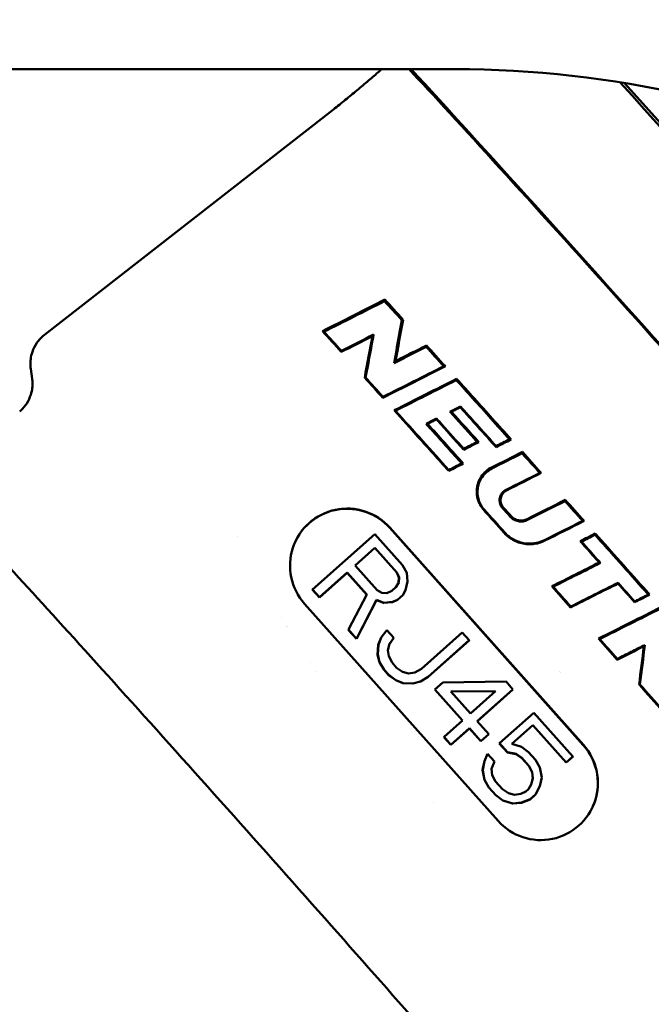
# Model space of a CAD drawing. Header units: millimetres. Extents: x 0 to 4878, y -120 to 1682.
# Tile 14 of 256: x 470 to 482, y 574 to 593. Entities that reach past the tile are written whole.
import ezdxf

# ---------------------------------------------------------------- set-up
doc = ezdxf.new("R2010")
doc.units = ezdxf.units.MM
doc.header["$LTSCALE"] = 2
doc.layers.add('Bemaßung (ISO)', color=7, linetype='Continuous', lineweight=25)
doc.layers.add('Sichtbar (ISO)', color=7, linetype='Continuous', lineweight=50)
doc.styles.add('Notiztext (DIN)', font='isocpeur.ttf')
doc.dimstyles.new('Standard (DIN)', dxfattribs={"dimscale": 2, "dimtxt": 3.5, "dimasz": 2.5, "dimexe": 2, "dimexo": 0.5, "dimgap": 0.5, "dimtad": 1, "dimrnd": 1e-08, "dimtxsty": 'Notiztext (DIN)', "dimcen": 0.09, "dimdle": 10, "dimclrd": 256, "dimclre": 256, "dimclrt": 256, "dimadec": 0, "dimazin": 0, "dimtfac": 1, "dimtmove": 0, "dimatfit": 3, "dimfxl": 1, "dimtolj": 1, "dimtzin": 0, "dimlwd": -1, "dimlwe": -1, "dimarcsym": 0})

# ---------------------------------------------------------------- blocks, each defined once
blk = doc.blocks.new('*D22')
at = {"layer": 'Bemaßung (ISO)', "transparency": 16777216}
for p, q in [((748.258, 659.821), (213.478, 659.821)), ((217.478, 654.821), (217.478, 540.286)), ((619.593, 535.286), (213.478, 535.286))]:
    blk.add_line(p, q, dxfattribs=at)
for points in [[(216.645, 654.821), (218.311, 654.821), (217.478, 659.821)], [(216.645, 540.286), (218.311, 540.286), (217.478, 535.286)]]:
    blk.add_solid(points, dxfattribs=at)
at = {"layer": 'Defpoints', "color": 0, "transparency": 16777216}
for p in [(749.258, 659.821), (217.478, 535.286), (620.593, 535.286)]:
    blk.add_point(p, dxfattribs=at)
at = {"layer": 'Bemaßung (ISO)', "transparency": 16777216, "insert": (208.078, 585.109), "char_height": 7, "attachment_point": 1, "rotation": 90, "style": 'Notiztext (DIN)'}
blk.add_mtext('\\A1;124,53', dxfattribs=at)
blk = doc.blocks.new('*D23')
at = {"layer": 'Bemaßung (ISO)', "transparency": 16777216}
for p, q in [((748.258, 659.821), (241.478, 659.821)), ((245.478, 654.821), (245.478, 592.42)), ((281.576, 587.42), (241.478, 587.42))]:
    blk.add_line(p, q, dxfattribs=at)
for points in [[(244.645, 654.821), (246.311, 654.821), (245.478, 659.821)], [(244.645, 592.42), (246.311, 592.42), (245.478, 587.42)]]:
    blk.add_solid(points, dxfattribs=at)
at = {"layer": 'Defpoints', "color": 0, "transparency": 16777216}
for p in [(749.258, 659.821), (245.478, 587.42), (282.576, 587.42)]:
    blk.add_point(p, dxfattribs=at)
at = {"layer": 'Bemaßung (ISO)', "transparency": 16777216, "insert": (236.078, 615.376), "char_height": 7, "attachment_point": 1, "rotation": 90, "style": 'Notiztext (DIN)'}
blk.add_mtext('\\A1;72,4', dxfattribs=at)
blk = doc.blocks.new('*D34')
at = {"layer": 'Bemaßung (ISO)', "transparency": 16777216}
for p, q in [((748.258, 659.821), (227.478, 659.821)), ((231.478, 577.62), (231.478, 654.821)), ((289.058, 572.62), (227.478, 572.62))]:
    blk.add_line(p, q, dxfattribs=at)
for points in [[(230.645, 654.821), (232.311, 654.821), (231.478, 659.821)], [(230.645, 577.62), (232.311, 577.62), (231.478, 572.62)]]:
    blk.add_solid(points, dxfattribs=at)
at = {"layer": 'Defpoints', "color": 0, "transparency": 16777216}
for p in [(231.478, 659.821), (749.258, 659.821), (290.058, 572.62)]:
    blk.add_point(p, dxfattribs=at)
at = {"layer": 'Bemaßung (ISO)', "transparency": 16777216, "insert": (222.078, 608.326), "char_height": 7, "attachment_point": 1, "rotation": 90, "style": 'Notiztext (DIN)'}
blk.add_mtext('\\A1;87,2', dxfattribs=at)

msp = doc.modelspace()

# ---------------------------------------------------------------- linework, layer by layer
at = {"layer": 'Sichtbar (ISO)'}
for p, q in [((478.2532, 591.9205), (432.9506, 591.9205)), ((481.5167, 591.6524), (488.1801, 584.2439)), ((475.7457, 591.0113), (470.3527, 586.8077)), ((476.8993, 587.4565), (476.9068, 587.486)), ((477.2342, 587.0899), (477.2577, 587.0999)), ((476.6648, 586.7809), (476.689, 586.8123)), ((476.0691, 586.5), (476.0671, 586.4794)), ((477.1098, 586.3024), (477.0823, 586.2649)), ((470.1161, 585.9623), (470.0891, 586.1561)), ((478.2811, 585.9365), (478.2873, 585.9618)), ((475.5154, 581.9072), (476.7097, 582.9718)), ((476.7097, 582.9718), (477.2421, 582.3747)), ((476.9991, 583.0943), (480.7256, 578.9143)), ((477.0008, 583.098), (480.7272, 578.918)), ((480.9515, 582.961), (480.9569, 582.9842)), ((474.0778, 582.9205), (474.0778, 582.9205)), ((480.6902, 582.83), (480.6665, 582.8386)), ((476.7158, 582.7093), (476.3346, 582.3695)), ((476.7147, 582.7068), (476.3354, 582.3687)), ((476.7158, 582.7093), (476.7147, 582.7068)), ((477.1361, 582.234), (476.7147, 582.7068)), ((477.1372, 582.2365), (476.7158, 582.7093)), ((481.0562, 582.4193), (481.0324, 582.4279)), ((476.181, 582.2311), (475.6474, 581.7554)), ((476.1821, 582.2336), (475.6485, 581.758)), ((476.1821, 582.2336), (476.181, 582.2311)), ((476.558, 581.8083), (476.181, 582.2311)), ((476.5592, 581.8106), (476.1821, 582.2336)), ((476.3346, 582.3695), (476.7561, 581.8968)), ((477.1372, 582.2365), (477.1361, 582.234)), ((477.1361, 582.234), (477.1772, 582.1367)), ((477.1783, 582.1392), (477.1372, 582.2365)), ((477.2421, 582.3747), (477.3276, 582.2276)), ((477.3276, 582.2276), (477.3401, 582.0601)), ((477.1178, 581.9513), (477.1719, 582.0442)), ((477.1772, 582.1367), (477.1708, 582.0423)), ((477.1719, 582.0442), (477.1783, 582.1392)), ((477.1783, 582.1392), (477.1772, 582.1367)), ((477.3401, 582.0601), (477.305, 581.8949)), ((475.5154, 581.9072), (475.5143, 581.9047)), ((475.6474, 581.7554), (475.5143, 581.9047)), ((475.6485, 581.758), (475.5154, 581.9072)), ((476.7561, 581.8968), (476.848, 581.8448)), ((476.848, 581.8448), (476.9432, 581.8403)), ((476.9432, 581.8403), (477.0416, 581.8834)), ((477.0416, 581.8834), (477.1178, 581.9513)), ((477.2498, 581.7995), (477.3039, 581.8924)), ((477.305, 581.8949), (477.2509, 581.8021)), ((477.305, 581.8949), (477.3039, 581.8924)), ((480.1448, 581.9614), (480.121, 581.97)), ((479.0851, 577.4543), (475.3586, 581.6342)), ((475.6485, 581.758), (475.6474, 581.7554)), ((476.2031, 581.1359), (476.5592, 581.8106)), ((476.3572, 580.9593), (476.742, 581.7041)), ((476.7431, 581.7066), (476.3583, 580.9618)), ((476.7431, 581.7066), (476.742, 581.7041)), ((476.742, 581.7041), (476.8816, 581.6499)), ((476.8827, 581.6524), (476.7431, 581.7066)), ((476.8816, 581.6499), (477.0498, 581.6659)), ((476.8827, 581.6524), (476.8816, 581.6499)), ((477.0509, 581.6684), (476.8827, 581.6524)), ((477.0498, 581.6659), (477.1482, 581.7089)), ((477.0509, 581.6684), (477.0498, 581.6659)), ((477.1493, 581.7115), (477.0509, 581.6684)), ((477.2498, 581.7995), (477.1482, 581.7089)), ((477.1493, 581.7115), (477.1482, 581.7089)), ((477.2509, 581.8021), (477.1493, 581.7115)), ((477.2509, 581.8021), (477.2498, 581.7995)), ((481.7143, 581.6796), (481.7121, 581.6637)), ((474.9156, 581.3725), (474.9156, 581.3725)), ((475.0216, 581.1991), (475.0215, 581.1991)), ((475.0222, 581.1981), (475.0221, 581.1981)), ((476.2031, 581.1359), (476.202, 581.1334)), ((476.3572, 580.9593), (476.202, 581.1334)), ((476.3583, 580.9618), (476.2031, 581.1359)), ((476.8375, 580.987), (476.9424, 581.1251)), ((476.9424, 581.1251), (477.0754, 580.9758)), ((477.6078, 580.3787), (478.3955, 581.0809)), ((478.3955, 581.0809), (478.5286, 580.9316)), ((476.3583, 580.9618), (476.3572, 580.9593)), ((476.8364, 580.9845), (476.7791, 580.8441)), ((476.7802, 580.8466), (476.8375, 580.987)), ((476.8375, 580.987), (476.8364, 580.9845)), ((476.9956, 580.8589), (477.0743, 580.9733)), ((477.0754, 580.9758), (476.996, 580.8604)), ((477.0754, 580.9758), (477.0743, 580.9733)), ((478.5275, 580.9291), (477.7398, 580.2269)), ((478.5286, 580.9316), (477.7409, 580.2294)), ((478.5286, 580.9316), (478.5275, 580.9291)), ((476.7791, 580.8441), (476.7662, 580.654)), ((476.7673, 580.6565), (476.7802, 580.8466)), ((476.7802, 580.8466), (476.7791, 580.8441)), ((476.996, 580.8604), (476.9641, 580.7426)), ((476.9641, 580.7426), (476.9798, 580.6227)), ((481.9107, 580.8394), (481.8924, 580.8153)), ((475.4829, 580.494), (475.4829, 580.494)), ((476.7673, 580.6565), (476.7662, 580.654)), ((476.7662, 580.654), (476.8041, 580.5092)), ((476.8052, 580.5117), (476.7673, 580.6565)), ((476.8052, 580.5117), (476.8041, 580.5092)), ((476.8041, 580.5092), (476.8896, 580.3621)), ((476.8907, 580.3646), (476.8052, 580.5117)), ((476.9798, 580.6227), (477.0432, 580.5005)), ((477.0432, 580.5005), (477.1319, 580.401)), ((475.5985, 580.3291), (475.5985, 580.3291)), ((475.5992, 580.3282), (475.5992, 580.3282)), ((476.8907, 580.3646), (476.8896, 580.3621)), ((476.9783, 580.2626), (476.8896, 580.3621)), ((476.9794, 580.2651), (476.8907, 580.3646)), ((477.1319, 580.401), (477.246, 580.3241)), ((477.246, 580.3241), (477.3634, 580.2948)), ((477.3634, 580.2948), (477.484, 580.313)), ((477.484, 580.313), (477.6078, 580.3787)), ((480.2741, 580.3273), (480.2741, 580.3273)), ((480.2844, 580.3155), (480.2844, 580.3155)), ((476.9794, 580.2651), (476.9783, 580.2626)), ((476.9783, 580.2626), (477.1146, 580.1608)), ((477.1157, 580.1633), (476.9794, 580.2651)), ((477.1157, 580.1633), (477.1146, 580.1608)), ((477.1146, 580.1608), (477.2542, 580.1066)), ((477.2553, 580.1091), (477.1157, 580.1633)), ((477.2553, 580.1091), (477.2542, 580.1066)), ((477.4457, 580.1002), (477.2553, 580.1091)), ((477.4445, 580.0977), (477.5905, 580.1385)), ((477.5917, 580.141), (477.4457, 580.1002)), ((477.5905, 580.1385), (477.7398, 580.2269)), ((477.5917, 580.141), (477.5905, 580.1385)), ((477.7409, 580.2294), (477.5917, 580.141)), ((477.7409, 580.2294), (477.7398, 580.2269)), ((477.8675, 579.9851), (478.02, 580.121)), ((478.02, 580.121), (479.2384, 580.1354)), ((479.2384, 580.1354), (479.3715, 579.9861)), ((477.2542, 580.1066), (477.4445, 580.0977)), ((477.4457, 580.1002), (477.4445, 580.0977)), ((477.8675, 579.9851), (477.8664, 579.9826)), ((478.398, 579.3863), (477.8664, 579.9826)), ((478.3999, 579.3879), (477.8675, 579.9851)), ((479.0351, 579.9542), (478.1753, 579.9468)), ((478.1753, 579.9468), (478.5523, 579.5238)), ((478.1775, 579.9443), (479.0323, 579.9517)), ((478.5523, 579.5238), (479.0351, 579.9542)), ((479.3715, 579.9861), (478.6854, 579.3745)), ((479.3704, 579.9836), (478.6862, 579.3737)), ((479.3715, 579.9861), (479.3704, 579.9836)), ((478.0441, 579.0708), (478.3999, 579.3879)), ((478.6854, 579.3745), (478.9072, 579.1257)), ((479.1101, 578.9493), (479.7708, 579.5382)), ((479.7708, 579.5382), (480.5249, 578.6923)), ((478.5318, 579.2361), (478.1761, 578.919)), ((478.533, 579.2386), (478.1772, 578.9215)), ((478.533, 579.2386), (478.5318, 579.2361)), ((478.7537, 578.9873), (478.5318, 579.2361)), ((478.7548, 578.9898), (478.533, 579.2386)), ((479.7546, 579.3006), (479.3481, 578.9382)), ((479.7535, 579.2981), (479.3493, 578.9378)), ((479.7546, 579.3006), (479.7535, 579.2981)), ((480.3968, 578.5765), (479.7535, 579.2981)), ((480.3979, 578.579), (479.7546, 579.3006)), ((478.0441, 579.0708), (478.043, 579.0683)), ((478.1761, 578.919), (478.043, 579.0683)), ((478.1772, 578.9215), (478.0441, 579.0708)), ((478.9061, 579.1232), (478.7537, 578.9873)), ((478.7548, 578.9898), (478.7537, 578.9873)), ((478.9072, 579.1257), (478.7548, 578.9898)), ((478.9072, 579.1257), (478.9061, 579.1232)), ((478.1772, 578.9215), (478.1761, 578.919)), ((479.1101, 578.9493), (479.109, 578.9468)), ((479.2643, 578.7727), (479.109, 578.9468)), ((479.2654, 578.7752), (479.1101, 578.9493)), ((479.3481, 578.9382), (479.5352, 578.8817)), ((479.5352, 578.8817), (479.6715, 578.78)), ((478.823, 578.6026), (478.7879, 578.4374)), ((478.789, 578.4399), (478.8241, 578.6051)), ((478.8803, 578.743), (478.823, 578.6026)), ((478.8241, 578.6051), (478.823, 578.6026)), ((478.8241, 578.6051), (478.8814, 578.7455)), ((478.8814, 578.7455), (478.8803, 578.743)), ((478.8814, 578.7455), (479.0145, 578.5962)), ((479.0145, 578.5962), (478.9572, 578.4558)), ((479.2654, 578.7752), (479.2643, 578.7727)), ((479.2643, 578.7727), (479.4292, 578.7411)), ((479.4303, 578.7436), (479.2654, 578.7752)), ((479.4303, 578.7436), (479.4292, 578.7411)), ((479.4292, 578.7411), (479.5433, 578.6642)), ((479.5445, 578.6667), (479.4303, 578.7436)), ((479.5445, 578.6667), (479.5433, 578.6642)), ((479.6764, 578.5149), (479.5433, 578.6642)), ((479.6776, 578.5174), (479.5445, 578.6667)), ((479.6715, 578.78), (479.8046, 578.6307)), ((479.8046, 578.6307), (479.8901, 578.4836)), ((480.5238, 578.6898), (480.3968, 578.5765)), ((480.5249, 578.6923), (480.3979, 578.579)), ((480.5249, 578.6923), (480.5238, 578.6898)), ((478.789, 578.4399), (478.7879, 578.4374)), ((478.7879, 578.4374), (478.8226, 578.245)), ((478.8237, 578.2475), (478.789, 578.4399)), ((478.9572, 578.4558), (478.9729, 578.3359)), ((479.6776, 578.5174), (479.6764, 578.5149)), ((479.6764, 578.5149), (479.7398, 578.3928)), ((479.7409, 578.3953), (479.6776, 578.5174)), ((479.8901, 578.4836), (479.9248, 578.2913)), ((480.3979, 578.579), (480.3968, 578.5765)), ((478.8237, 578.2475), (478.8226, 578.245)), ((478.8226, 578.245), (478.9081, 578.098)), ((478.9092, 578.1005), (478.8237, 578.2475)), ((478.9729, 578.3359), (479.0363, 578.2137)), ((479.7555, 578.2728), (479.7239, 578.1562)), ((479.7247, 578.1576), (479.7566, 578.2753)), ((479.7409, 578.3953), (479.7398, 578.3928)), ((479.7398, 578.3928), (479.7555, 578.2728)), ((479.7566, 578.2753), (479.7409, 578.3953)), ((479.7566, 578.2753), (479.7555, 578.2728)), ((479.9248, 578.2913), (479.8897, 578.126)), ((478.9092, 578.1005), (478.9081, 578.098)), ((479.0412, 577.9487), (478.9081, 578.098)), ((479.0423, 577.9512), (478.9092, 578.1005)), ((479.0363, 578.2137), (479.1693, 578.0644)), ((479.1693, 578.0644), (479.2835, 577.9876)), ((479.6199, 578.0195), (479.6707, 578.0648)), ((479.6707, 578.0648), (479.7247, 578.1576)), ((479.8059, 577.9605), (479.8886, 578.1235)), ((479.8897, 578.126), (479.807, 577.963)), ((479.8897, 578.126), (479.8886, 578.1235)), ((479.0423, 577.9512), (479.0412, 577.9487)), ((479.0412, 577.9487), (479.1775, 577.8469)), ((479.1786, 577.8494), (479.0423, 577.9512)), ((479.1786, 577.8494), (479.1775, 577.8469)), ((479.1775, 577.8469), (479.3646, 577.7905)), ((479.3658, 577.793), (479.1786, 577.8494)), ((479.2835, 577.9876), (479.4008, 577.9582)), ((479.4008, 577.9582), (479.5214, 577.9764)), ((479.5214, 577.9764), (479.6199, 578.0195)), ((479.5328, 577.8064), (479.7042, 577.8699)), ((479.7054, 577.8724), (479.5339, 577.8089)), ((479.8059, 577.9605), (479.7042, 577.8699)), ((479.7054, 577.8724), (479.7042, 577.8699)), ((479.807, 577.963), (479.7054, 577.8724)), ((479.807, 577.963), (479.8059, 577.9605)), ((477.8416, 577.8186), (477.8416, 577.8186)), ((479.3646, 577.7905), (479.5328, 577.8064)), ((479.3658, 577.793), (479.3646, 577.7905)), ((479.5339, 577.8089), (479.3658, 577.793)), ((479.5339, 577.8089), (479.5328, 577.8064))]:
    msp.add_line(p, q, dxfattribs=at)
msp.add_arc((478.2532, 571.9205), 20, 64.15806, 90, dxfattribs=at)
for centre, major_axis, ratio, start_param, end_param in [((483.4438, 585.0155), (6.9534, -7.8008), 0.0124969, 5.8633682, 8.929562), ((483.4438, 585.0155), (7.8517, -8.8085), 0.0124969, 5.6543499, 8.7436731), ((485.5338, 586.8785), (7.8517, -8.8085), 0.0124969, 0, 2.1342276), ((489.3549, 593.1188), (29.8297, 14.7755), 0.0157353, 1.9934688, 2.0383285), ((489.6133, 593.2468), (28.7525, 14.242), 0.0157353, 2.0210245, 2.0666924), ((427.6874, 535.7054), (112.0005, -12.2985), 0.5369477, 1.187131, 1.1874429), ((486.5253, 590.563), (93.5102, 47.0493), 0.0101142, 1.6713509, 1.6777808), ((486.1635, 591.3191), (85.6962, 43.1548), 0.0024761, 1.6803351, 1.6876161), ((480.9581, 582.7999), (6.4555, -7.2425), 0.0125458, 2.0486553, 2.1125267), ((486.8365, 591.0698), (-31.6086, -16.0644), 0.0108002, 1.244444, 1.2842846), ((487.1168, 591.2124), (-30.4882, -15.495), 0.0108002, 1.222527, 1.2629817), ((553.8961, 646.051), (179.4125, 20.2242), 0.3169761, 4.2404295, 4.2406196), ((479.9881, 581.9352), (-6.5127, 7.3064), 0.0125063, 5.2260652, 5.2884646), ((483.0662, 587.7398), (32.1086, 16.0762), 0.015462, 1.712443, 1.7504345), ((483.3332, 587.8735), (31.0144, 15.5283), 0.015462, 1.7266748, 1.7650365), ((361.8924, 485.0022), (93.0937, 177.7204), 0.3905426, 5.5019891, 5.5021114), ((390.1003, 497.6597), (-194.6101, 20.873), 0.536299, 4.3071468, 4.3072988), ((481.9559, 586.8285), (-32.8133, -16.5668), 0.0109101, 1.457418, 1.4663153), ((482.2305, 586.9671), (-31.7042, -16.0068), 0.0109101, 1.4449721, 1.4532221), ((569.2325, 657.8797), (219.3095, 24.3331), 0.3172095, 4.2518793, 4.2520225), ((481.2142, 586.1864), (-32.712, -16.493), 0.0108475, 1.4990029, 1.5078965), ((328.5784, 455.7441), (122.445, 232.6243), 0.3896955, 5.4885111, 5.488594), ((481.5196, 586.3475), (-31.8641, -16.0659), 0.0109323, 1.4876432, 1.4958293), ((570.0931, 658.507), (221.0474, 24.4467), 0.3172564, 4.2543682, 4.2545083), ((331.0879, 457.9578), (119.7958, 227.7766), 0.3898384, 5.4905954, 5.4906813), ((481.5434, 575.1753), (-135.6977, -68.4256), 0.0610073, 4.6962947, 4.7006571), ((477.4654, 582.8477), (33.0831, 16.6902), 0.0152679, 1.5001117, 1.5177009), ((661.1182, 751.9568), (-167.1639, -374.2469), 0.2856469, 5.2990255, 5.2990955), ((480.9338, 582.7784), (-6.2561, 7.0191), 0.0143319, 4.896506, 4.9518472), ((480.9584, 582.8001), (6.4556, -7.2424), 0.0125143, 1.7471689, 1.8042207), ((481.2371, 586.2063), (-33.0116, -16.6595), 0.0109175, 1.4711574, 1.4797082), ((481.5113, 586.3447), (-31.9032, -16.1001), 0.0109175, 1.4592997, 1.4671978), ((568.542, 657.2807), (218.753, 24.2454), 0.317225, 4.2527307, 4.2528736), ((333.1541, 459.7246), (117.9149, 224.14), 0.3897912, 5.489824, 5.4899109), ((478.9796, 584.1423), (-32.5099, -16.3443), 0.01098, 1.5732448, 1.5932016), ((478.7086, 584.006), (-33.6119, -16.8983), 0.01098, 1.5813149, 1.6011734), ((581.7473, 667.7917), (250.8507, 27.5496), 0.3173568, 4.2596824, 4.2598027), ((476.1797, 582.3661), (-1.0049, 0.4474), 0.999906, 4.2885193, 7.430112), ((477.9119, 572.0819), (134.6072, 68.0414), 0.0610336, 1.5216327, 1.5270735), ((478.0398, 572.4462), (130.5192, 65.9746), 0.060988, 1.5221036, 1.5276317), ((672.0305, 762.2374), (-175.784, -394.0714), 0.2858219, 5.3055117, 5.3055773), ((480.9352, 582.7795), (-6.2567, 7.0193), 0.014143, 4.7637183, 4.8180995), ((480.9585, 582.8002), (6.4557, -7.2423), 0.0125044, 1.6185928, 1.6746645), ((476.178, 582.3624), (-1.0049, 0.4474), 0.999906, 4.2885193, 6.2813156), ((479.9881, 581.9357), (-6.5113, 7.3047), 0.012481, 4.8471617, 4.9088463), ((480.0125, 581.9566), (6.3128, -7.0818), 0.0107536, 1.7097225, 1.773405), ((479.8357, 581.7994), (-6.2473, 7.1312), 0.0647618, 4.8686452, 4.8923434), ((479.8359, 581.799), (6.4466, -7.3586), 0.0647618, 1.7224068, 1.7453562), ((469.9299, 584.8099), (127.9824, 63.7939), 0.0436262, 4.7692192, 4.7749837), ((469.5001, 584.7951), (132.002, 65.7977), 0.0436022, 4.7701655, 4.7758943), ((586.173, 671.1939), (263.9882, 28.5686), 0.3175648, 4.2673365, 4.2674485), ((480.8197, 582.8938), (-1.3519, -0.6782), 0.0006546, 4.6143829, 4.8079472), ((470.6845, 575.8263), (129.2729, 65.0672), 0.0086296, 1.4863207, 1.4933915), ((471.0439, 575.7581), (125.0539, 62.9608), 0.0103746, 1.4854239, 1.4927334), ((469.5455, 574.7154), (125.1273, 62.9801), 0.0086115, 1.4716353, 1.4789486), ((469.7688, 575.1243), (121.1875, 60.9763), 0.0070411, 1.4711674, 1.4787195), ((480.7248, 582.5919), (-6.4693, 7.2578), 0.0124055, 4.5731036, 4.6228115), ((480.7491, 582.6132), (6.2665, -7.0303), 0.0106551, 1.4281183, 1.4794478), ((479.9882, 581.9353), (-6.5128, 7.3064), 0.0124893, 4.650529, 4.7060049), ((480.0115, 581.9561), (6.3119, -7.0809), 0.010867, 1.5080621, 1.5618658), ((584.5856, 669.538), (263.2802, 28.1299), 0.3177399, 4.2783488, 4.2784612), ((464.5471, 571.8835), (38.683, 19.7838), 0.0149151, 1.0887648, 1.1233745), ((464.8326, 572.0295), (37.5527, 19.2057), 0.0149151, 1.0820026, 1.1168933), ((479.9882, 581.9353), (-6.5128, 7.3064), 0.0124875, 4.5114603, 4.5677867), ((369.2393, 478.1736), (-233.8468, 23.8903), 0.5349797, 4.2693118, 4.2694291), ((467.3893, 572.3094), (112.113, 56.4302), 0.00866, 1.4367131, 1.4413442), ((479.9062, 578.1861), (1.0049, -0.4474), 0.999906, 4.2885193, 7.430112), ((479.9045, 578.1824), (1.0049, -0.4474), 0.999906, 0.0018697, 1.1469267)]:
    msp.add_ellipse(centre, major_axis=major_axis, ratio=ratio, start_param=start_param, end_param=end_param, dxfattribs=at)
for points, knots in [([(475.7457, 591.0113), (475.8221, 591.0709), (475.8983, 591.1309), (476.05, 591.252), (476.1255, 591.3131), (476.276, 591.4361), (476.3509, 591.4981), (476.5, 591.6229), (476.5743, 591.6858), (476.7143, 591.8059), (476.7802, 591.863), (476.8459, 591.9205)], [6.27672062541, 6.27672062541, 6.27672062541, 6.27672062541, 6.27686664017, 6.27686664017, 6.27701265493, 6.27701265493, 6.27715866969, 6.27715866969, 6.27730468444, 6.27730468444, 6.27743551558, 6.27743551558, 6.27743551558, 6.27743551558]), ([(470.0891, 586.1561), (470.086, 586.1787), (470.0834, 586.2046), (470.0818, 586.2658), (470.0827, 586.3012), (470.0932, 586.3838), (470.1028, 586.4313), (470.1393, 586.5366), (470.1665, 586.5945), (470.2445, 586.7081), (470.2953, 586.763), (470.3527, 586.8077)], [6.270139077, 6.270139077, 6.270139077, 6.270139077, 6.274041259, 6.274041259, 6.277943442, 6.277943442, 6.281845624, 6.281845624, 6.285747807, 6.285747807, 6.289649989, 6.289649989, 6.289649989, 6.289649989]), ([(476.689, 586.8123), (476.6841, 586.7864), (476.6793, 586.7604), (476.6289, 586.4898), (476.5823, 586.2399), (476.5348, 585.9853)], [3.407850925, 3.407850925, 3.407850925, 3.407850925, 3.416878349, 3.416878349, 3.50213991, 3.50213991, 3.50213991, 3.50213991]), ([(477.0823, 586.2649), (477.1854, 586.3169), (477.2884, 586.369), (477.4946, 586.473), (477.5977, 586.525), (477.7008, 586.577)], [-0.069496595, -0.069496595, -0.069496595, -0.069496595, -0.034751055, -0.034751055, -0.000009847, -0.000009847, -0.000009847, -0.000009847]), ([(477.1098, 586.3024), (477.2094, 586.3526), (477.309, 586.4028), (477.5082, 586.5032), (477.6078, 586.5534), (477.7074, 586.6036)], [-0.067095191, -0.067095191, -0.067095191, -0.067095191, -0.03354831, -0.03354831, -0.000000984, -0.000000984, -0.000000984, -0.000000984]), ([(477.7074, 586.6036), (477.7063, 586.5992), (477.7052, 586.5948), (477.703, 586.5859), (477.7019, 586.5815), (477.7008, 586.577)], [0.000000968, 0.000000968, 0.000000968, 0.000000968, 0.017132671, 0.017132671, 0.034265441, 0.034265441, 0.034265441, 0.034265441]), ([(469.8764, 585.3347), (469.9303, 585.3804), (469.977, 585.435), (470.0478, 585.5454), (470.0723, 585.6009), (470.1049, 585.7011), (470.1134, 585.7461), (470.1226, 585.8245), (470.1233, 585.8581), (470.1216, 585.9162), (470.1191, 585.9408), (470.1161, 585.9623)], [6.277240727, 6.277240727, 6.277240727, 6.277240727, 6.281038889, 6.281038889, 6.284837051, 6.284837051, 6.288635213, 6.288635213, 6.292433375, 6.292433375, 6.296231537, 6.296231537, 6.296231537, 6.296231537]), ([(479.3083, 584.7968), (479.0669, 585.0654), (478.828, 585.3308), (478.4891, 585.7064), (478.3845, 585.8222), (478.2811, 585.9365)], [-4.01729269, -4.01729269, -4.01729269, -4.01729269, -3.91062767, -3.91062767, -3.86217828, -3.86217828, -3.86217828, -3.86217828]), ([(478.2873, 585.9618), (478.4002, 585.8367), (478.5143, 585.71), (478.6298, 585.5818), (478.7452, 585.4535), (478.862, 585.3237), (478.9799, 585.1926), (479.0977, 585.0615), (479.2165, 584.9292), (479.3365, 584.7956)], [0.00000062, 0.00000062, 0.00000062, 0.00000062, 0.33333333, 0.33333333, 0.33333333, 0.66666667, 0.66666667, 0.66666667, 1, 1, 1, 1]), ([(478.3611, 585.4308), (478.3275, 585.4139), (478.2939, 585.3969), (478.2266, 585.3631), (478.193, 585.3461), (478.1593, 585.3292)], [0.000000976, 0.000000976, 0.000000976, 0.000000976, 0.011296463, 0.011296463, 0.022602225, 0.022602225, 0.022602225, 0.022602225]), ([(478.3611, 585.4308), (478.3608, 585.4279), (478.3604, 585.425), (478.3598, 585.4193), (478.3595, 585.4164), (478.3591, 585.4135)], [0.000007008, 0.000007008, 0.000007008, 0.000007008, 0.016631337, 0.016631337, 0.033255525, 0.033255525, 0.033255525, 0.033255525]), ([(478.3611, 585.4308), (478.3708, 585.42), (478.3804, 585.4093), (478.6053, 585.1593), (478.8256, 584.914), (479.0481, 584.666)], [3.89432707, 3.89432707, 3.89432707, 3.89432707, 3.89876262, 3.89876262, 3.9973504, 3.9973504, 3.9973504, 3.9973504]), ([(478.1343, 584.1905), (477.9369, 584.4102), (477.7414, 584.6275), (477.392, 585.0153), (477.2369, 585.1873), (477.0847, 585.3559)], [1.7522888, 1.7522888, 1.7522888, 1.7522888, 1.83999615, 1.83999615, 1.91222398, 1.91222398, 1.91222398, 1.91222398]), ([(477.1112, 585.3467), (477.2828, 585.1564), (477.4585, 584.9612), (477.8015, 584.58), (477.9681, 584.3945), (478.1363, 584.2072)], [3.84389369, 3.84389369, 3.84389369, 3.84389369, 3.92603445, 3.92603445, 4.00101626, 4.00101626, 4.00101626, 4.00101626]), ([(478.1593, 585.3292), (478.1642, 585.329), (478.1692, 585.3287), (478.1791, 585.3283), (478.184, 585.328), (478.1889, 585.3278)], [-0.033521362, -0.033521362, -0.033521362, -0.033521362, -0.016760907, -0.016760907, -0.000001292, -0.000001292, -0.000001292, -0.000001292]), ([(478.6849, 584.746), (478.5264, 584.9221), (478.3694, 585.0963), (478.1964, 585.2881), (478.1778, 585.3087), (478.1593, 585.3292)], [-3.994984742, -3.994984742, -3.994984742, -3.994984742, -3.924297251, -3.924297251, -3.915785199, -3.915785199, -3.915785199, -3.915785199]), ([(478.1889, 585.3278), (478.2173, 585.3421), (478.2457, 585.3564), (478.3024, 585.385), (478.3308, 585.3992), (478.3591, 585.4135)], [-0.019063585, -0.019063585, -0.019063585, -0.019063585, -0.0095283, -0.0095283, -0.000002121, -0.000002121, -0.000002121, -0.000002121]), ([(477.9005, 585.1989), (477.8668, 585.182), (477.8332, 585.165), (477.7659, 585.1311), (477.7322, 585.1142), (477.6985, 585.0972)], [0.000000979, 0.000000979, 0.000000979, 0.000000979, 0.011306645, 0.011306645, 0.022626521, 0.022626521, 0.022626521, 0.022626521]), ([(477.6985, 585.0972), (477.7035, 585.097), (477.7084, 585.0968), (477.7184, 585.0963), (477.7233, 585.0961), (477.7283, 585.0958)], [-0.033753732, -0.033753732, -0.033753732, -0.033753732, -0.016877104, -0.016877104, -0.00000165, -0.00000165, -0.00000165, -0.00000165]), ([(478.387, 584.3333), (478.2006, 584.5405), (478.016, 584.7453), (477.7893, 584.9966), (477.7438, 585.0471), (477.6985, 585.0972)], [-4.02082142, -4.02082142, -4.02082142, -4.02082142, -3.93797266, -3.93797266, -3.91703638, -3.91703638, -3.91703638, -3.91703638]), ([(477.7283, 585.0958), (477.7567, 585.1101), (477.7851, 585.1244), (477.8418, 585.153), (477.8701, 585.1673), (477.8985, 585.1815)], [-0.019065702, -0.019065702, -0.019065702, -0.019065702, -0.009529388, -0.009529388, -0.000001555, -0.000001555, -0.000001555, -0.000001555]), ([(477.7283, 585.0958), (477.7431, 585.0794), (477.758, 585.0629), (477.9832, 584.8129), (478.1982, 584.5738), (478.4155, 584.332)], [4.05575322, 4.05575322, 4.05575322, 4.05575322, 4.06256258, 4.06256258, 4.15893177, 4.15893177, 4.15893177, 4.15893177]), ([(477.9005, 585.1989), (477.9001, 585.196), (477.8998, 585.1931), (477.8992, 585.1873), (477.8988, 585.1844), (477.8985, 585.1815)], [0.000005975, 0.000005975, 0.000005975, 0.000005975, 0.016737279, 0.016737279, 0.033468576, 0.033468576, 0.033468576, 0.033468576]), ([(478.4232, 584.5985), (478.2541, 584.7865), (478.0867, 584.9726), (477.9143, 585.164), (477.9064, 585.1728), (477.8985, 585.1815)], [1.758540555, 1.758540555, 1.758540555, 1.758540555, 1.833871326, 1.833871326, 1.837482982, 1.837482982, 1.837482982, 1.837482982]), ([(477.9005, 585.1989), (477.9369, 585.1584), (477.9734, 585.1178), (478.1467, 584.9252), (478.2853, 584.7709), (478.4251, 584.6152)], [3.895733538, 3.895733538, 3.895733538, 3.895733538, 3.912551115, 3.912551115, 3.975112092, 3.975112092, 3.975112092, 3.975112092]), ([(467.4906, 584.0998), (467.539, 584.1256), (467.5871, 584.1409), (467.6814, 584.1595), (467.7247, 584.16), (467.8049, 584.1547), (467.8375, 584.1472), (467.8947, 584.1312), (467.9164, 584.1223), (467.9584, 584.1036), (467.9747, 584.0944), (468.0135, 584.0715), (468.0283, 584.0607), (468.0852, 584.0182), (468.1067, 583.9973), (468.26, 583.8542), (468.4553, 583.6509), (469.0574, 583.0097), (469.4621, 582.5717), (470.4228, 581.5213), (470.9767, 580.9113), (472.1806, 579.5781), (472.8302, 578.8553), (474.1598, 577.3695), (474.8397, 576.6067), (476.1612, 575.118), (476.8027, 574.3922), (477.9826, 573.0509), (478.5208, 572.4356), (479.4403, 571.3766), (479.8211, 570.9336), (480.3908, 570.2597), (480.5677, 570.0462), (480.6849, 569.8837), (480.7001, 569.8626), (480.7323, 569.8076), (480.7448, 569.7883), (480.7685, 569.7251), (480.7736, 569.7103), (480.7861, 569.6644), (480.7945, 569.63), (480.7977, 569.5343), (480.7959, 569.4814), (480.7626, 569.37), (480.7411, 569.3205), (480.7077, 569.2721)], [0.0086763, 0.0086763, 0.0086763, 0.0086763, 0.0130115, 0.0130115, 0.0183422, 0.0183422, 0.0251617, 0.0251617, 0.0333812, 0.0333812, 0.0447606, 0.0447606, 0.066373, 0.066373, 0.141048, 0.141048, 0.4545999, 0.4545999, 0.7793381, 0.7793381, 1.1002768, 1.1002768, 1.4206417, 1.4206417, 1.7408665, 1.7408665, 2.0610928, 2.0610928, 2.3814647, 2.3814647, 2.7024318, 2.7024318, 3.0273055, 3.0273055, 3.0857503, 3.0857503, 3.1149726, 3.1149726, 3.1222148, 3.1222148, 3.1322321, 3.1322321, 3.1395373, 3.1395373, 3.144195, 3.144195, 3.144195, 3.144195]), ([(478.9611, 584.256), (478.9208, 584.2357), (478.8833, 584.2102), (478.8153, 584.1502), (478.7854, 584.1157), (478.7186, 584.0154), (478.6949, 583.9504), (478.672, 583.8354), (478.6676, 583.7654), (478.6914, 583.6472), (478.7051, 583.6023), (478.7417, 583.5296), (478.7547, 583.5091), (478.773, 583.4821), (478.78, 583.4731), (478.7879, 583.4633), (478.7915, 583.4588), (478.7968, 583.4521), (478.7986, 583.45), (478.8021, 583.4466), (478.8027, 583.4459), (478.8039, 583.4436), (478.8042, 583.4426), (478.8051, 583.4418), (478.8053, 583.4416), (478.8059, 583.4413), (478.8062, 583.4412), (478.8065, 583.4412)], [0.000001, 0.000001, 0.000001, 0.000001, 0.01353221, 0.01353221, 0.02726467, 0.02726467, 0.05023378, 0.05023378, 0.071814, 0.071814, 0.08279256, 0.08279256, 0.08889965, 0.08889965, 0.09512168, 0.09512168, 0.1004076, 0.1004076, 0.10294056, 0.10294056, 0.10481381, 0.10481381, 0.10601062, 0.10601062, 0.1063748, 0.1063748, 0.10676369, 0.10676369, 0.10676369, 0.10676369]), ([(478.9666, 584.2378), (478.9233, 584.216), (478.8832, 584.188), (478.812, 584.1214), (478.7813, 584.0829), (478.7229, 583.9832), (478.7011, 583.9195), (478.6835, 583.79), (478.6864, 583.7211), (478.7149, 583.6183), (478.7271, 583.5866), (478.7477, 583.5464), (478.753, 583.5368), (478.7667, 583.5138), (478.7761, 583.4993), (478.7916, 583.4783), (478.796, 583.473), (478.8056, 583.4609), (478.8067, 583.4594), (478.809, 583.4568), (478.8097, 583.4561), (478.8112, 583.4546), (478.812, 583.4539), (478.8128, 583.4528), (478.813, 583.4526), (478.8135, 583.4519), (478.8137, 583.4515), (478.8141, 583.4506), (478.8144, 583.45), (478.8148, 583.4494), (478.8149, 583.4493), (478.8151, 583.4491), (478.8151, 583.449), (478.8153, 583.4489), (478.8154, 583.4488), (478.8156, 583.4486), (478.8157, 583.4486), (478.8161, 583.4483), (478.8164, 583.4482), (478.8168, 583.4481)], [0.000001, 0.000001, 0.000001, 0.000001, 0.014559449, 0.014559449, 0.029331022, 0.029331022, 0.049714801, 0.049714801, 0.06947002, 0.06947002, 0.078548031, 0.078548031, 0.081451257, 0.081451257, 0.085629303, 0.085629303, 0.088182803, 0.088182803, 0.090631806, 0.090631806, 0.091553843, 0.091553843, 0.092484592, 0.092484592, 0.092790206, 0.092790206, 0.093244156, 0.093244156, 0.094015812, 0.094015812, 0.094186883, 0.094186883, 0.09431269, 0.09431269, 0.094443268, 0.094443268, 0.094605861, 0.094605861, 0.09501961, 0.09501961, 0.09501961, 0.09501961]), ([(479.1719, 583.4739), (479.1617, 583.4853), (479.1495, 583.5012), (479.1299, 583.5397), (479.1234, 583.5581), (479.1127, 583.6084), (479.1131, 583.6386), (479.1243, 583.6972), (479.1363, 583.7249), (479.1627, 583.7647), (479.1756, 583.7796), (479.205, 583.8056), (479.2212, 583.8166), (479.2386, 583.8254)], [0.000000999, 0.000000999, 0.000000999, 0.000000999, 0.004677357, 0.004677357, 0.008568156, 0.008568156, 0.014928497, 0.014928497, 0.022049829, 0.022049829, 0.026993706, 0.026993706, 0.03185618, 0.03185618, 0.03185618, 0.03185618]), ([(479.1856, 583.4882), (479.176, 583.4988), (479.1646, 583.5138), (479.1464, 583.5499), (479.1403, 583.5672), (479.1306, 583.6141), (479.1311, 583.6421), (479.1417, 583.6965), (479.1529, 583.7221), (479.1776, 583.759), (479.1895, 583.7727), (479.2167, 583.7965), (479.2316, 583.8067), (479.2476, 583.8147)], [0.000001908, 0.000001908, 0.000001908, 0.000001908, 0.004361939, 0.004361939, 0.007984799, 0.007984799, 0.013850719, 0.013850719, 0.020386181, 0.020386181, 0.024874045, 0.024874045, 0.029288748, 0.029288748, 0.029288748, 0.029288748]), ([(478.8168, 583.4481), (478.8151, 583.4469), (478.8134, 583.4458), (478.8099, 583.4435), (478.8082, 583.4423), (478.8065, 583.4412)], [-0.030767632, -0.030767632, -0.030767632, -0.030767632, -0.015386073, -0.015386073, -0.000005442, -0.000005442, -0.000005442, -0.000005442]), ([(479.652, 583.2458), (479.6249, 583.2322), (479.5958, 583.2231), (479.5355, 583.2147), (479.505, 583.2155), (479.4453, 583.2268), (479.4166, 583.2373), (479.3636, 583.2672), (479.3398, 583.2864), (479.3197, 583.3088)], [0.000001, 0.000001, 0.000001, 0.000001, 0.00909057, 0.00909057, 0.01819301, 0.01819301, 0.027340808, 0.027340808, 0.036497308, 0.036497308, 0.036497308, 0.036497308]), ([(479.6466, 583.2636), (479.621, 583.2508), (479.5935, 583.2422), (479.5365, 583.2343), (479.5077, 583.2351), (479.4514, 583.2458), (479.4244, 583.2557), (479.3746, 583.2839), (479.3522, 583.302), (479.3333, 583.3231)], [0.000001, 0.000001, 0.000001, 0.000001, 0.008591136, 0.008591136, 0.017192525, 0.017192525, 0.02579386, 0.02579386, 0.034397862, 0.034397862, 0.034397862, 0.034397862]), ([(479.2035, 582.9977), (479.2306, 582.9674), (479.2606, 582.9396), (479.2928, 582.9149), (479.325, 582.8901), (479.3594, 582.8684), (479.3958, 582.85), (479.4321, 582.8316), (479.4703, 582.8165), (479.5096, 582.805), (479.5488, 582.7936), (479.5891, 582.7859), (479.6298, 582.782), (479.6705, 582.7781), (479.7116, 582.778), (479.7523, 582.7817), (479.793, 582.7854), (479.8334, 582.793), (479.8727, 582.8042), (479.9119, 582.8154), (479.9502, 582.8303), (479.9866, 582.8486)], [0, 0, 0, 0, 0.1428574, 0.1428574, 0.1428574, 0.2857145, 0.2857145, 0.2857145, 0.4285716, 0.4285716, 0.4285716, 0.5714287, 0.5714287, 0.5714287, 0.7142859, 0.7142859, 0.7142859, 0.857143, 0.857143, 0.857143, 1, 1, 1, 1]), ([(479.2137, 583.0045), (479.2599, 582.9529), (479.3146, 582.9087), (479.436, 582.8399), (479.5023, 582.8155), (479.6398, 582.7893), (479.7101, 582.7876), (479.8485, 582.8068), (479.9156, 582.8278), (479.9779, 582.859)], [0.000001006, 0.000001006, 0.000001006, 0.000001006, 0.020957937, 0.020957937, 0.041852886, 0.041852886, 0.062639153, 0.062639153, 0.083409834, 0.083409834, 0.083409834, 0.083409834]), ([(480.9515, 582.961), (480.9674, 582.9432), (480.9833, 582.9254), (481.3187, 582.5492), (481.6466, 582.1806), (481.975, 581.8105)], [4.25857953, 4.25857953, 4.25857953, 4.25857953, 4.26573705, 4.26573705, 4.40977798, 4.40977798, 4.40977798, 4.40977798]), ([(480.9569, 582.9842), (480.9755, 582.9634), (480.9941, 582.9425), (481.3367, 582.5582), (481.6692, 582.1847), (482.0023, 581.8094)], [4.3932709, 4.3932709, 4.3932709, 4.3932709, 4.40163269, 4.40163269, 4.54772682, 4.54772682, 4.54772682, 4.54772682]), ([(481.0324, 582.4279), (480.9472, 582.5236), (480.8625, 582.6187), (480.7412, 582.7548), (480.7039, 582.7966), (480.6665, 582.8386)], [1.423645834, 1.423645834, 1.423645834, 1.423645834, 1.461589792, 1.461589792, 1.47835236, 1.47835236, 1.47835236, 1.47835236]), ([(481.0562, 582.4193), (480.9664, 582.5201), (480.8771, 582.6204), (480.7558, 582.7564), (480.7231, 582.7932), (480.6902, 582.83)], [-4.291817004, -4.291817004, -4.291817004, -4.291817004, -4.251847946, -4.251847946, -4.237129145, -4.237129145, -4.237129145, -4.237129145]), ([(481.3954, 582.0384), (481.395, 582.0357), (481.3946, 582.0331), (481.3939, 582.0278), (481.3936, 582.0252), (481.3932, 582.0226)], [0.000001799, 0.000001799, 0.000001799, 0.000001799, 0.015131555, 0.015131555, 0.030261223, 0.030261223, 0.030261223, 0.030261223]), ([(481.975, 581.8105), (481.9461, 581.796), (481.9172, 581.7815), (481.8882, 581.7669), (481.8593, 581.7524), (481.8303, 581.7378), (481.8013, 581.7233), (481.7723, 581.7087), (481.7433, 581.6942), (481.7143, 581.6796)], [0.000079, 0.000079, 0.000079, 0.000079, 0.33333333, 0.33333333, 0.33333333, 0.66666667, 0.66666667, 0.66666667, 0.99999561, 0.99999561, 0.99999561, 0.99999561]), ([(480.484, 581.5806), (480.4837, 581.578), (480.4833, 581.5753), (480.4826, 581.5701), (480.4823, 581.5675), (480.4819, 581.5648)], [0.00000204, 0.00000204, 0.00000204, 0.00000204, 0.015113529, 0.015113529, 0.030224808, 0.030224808, 0.030224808, 0.030224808]), ([(481.3797, 580.5728), (481.4682, 580.6173), (481.5567, 580.6617), (481.7337, 580.7506), (481.8222, 580.795), (481.9107, 580.8394)], [-0.059947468, -0.059947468, -0.059947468, -0.059947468, -0.029974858, -0.029974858, -0.000000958, -0.000000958, -0.000000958, -0.000000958]), ([(481.3797, 580.5728), (481.3793, 580.5702), (481.3789, 580.5675), (481.3782, 580.5622), (481.3778, 580.5595), (481.3774, 580.5568)], [0.000001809, 0.000001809, 0.000001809, 0.000001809, 0.01532854, 0.01532854, 0.030654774, 0.030654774, 0.030654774, 0.030654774])]:
    msp.add_open_spline(points, degree=3, knots=knots, dxfattribs=at)
for points in [[(477.2342, 587.0899), (477.1193, 587.2158), (477.0073, 587.3384), (476.8993, 587.4565)], [(476.9068, 587.486), (477.0202, 587.3613), (477.1375, 587.2322), (477.2577, 587.0999)], [(477.2342, 587.0899), (477.1834, 586.8133), (477.1325, 586.5371), (477.0823, 586.2649)], [(477.2577, 587.0999), (477.2089, 586.8362), (477.1595, 586.5697), (477.1098, 586.3024)], [(476.0671, 586.4794), (475.9417, 586.6173), (475.8204, 586.7505), (475.7036, 586.8787)], [(475.7352, 586.8681), (475.8422, 586.7503), (475.9538, 586.6272), (476.0691, 586.5)], [(476.6648, 586.7809), (476.6155, 586.5151), (476.5661, 586.2487), (476.517, 585.9836)], [(478.0391, 586.2039), (477.9244, 586.3306), (477.8115, 586.4551), (477.7008, 586.577)], [(476.5348, 585.9853), (476.5289, 585.9847), (476.5229, 585.9842), (476.517, 585.9836)], [(476.5348, 585.9853), (476.644, 585.8645), (476.7558, 585.7408), (476.8694, 585.6149)], [(478.1889, 585.3278), (478.3612, 585.1365), (478.5366, 584.9416), (478.7135, 584.7447)], [(479.0462, 584.6494), (478.814, 584.9079), (478.584, 585.1638), (478.3591, 585.4135)], [(480.9569, 582.9842), (480.8601, 582.9357), (480.7633, 582.8871), (480.6665, 582.8386)], [(481.7121, 581.6637), (481.8089, 581.7123), (481.9056, 581.7609), (482.0023, 581.8094)], [(481.0411, 580.9541), (481.1539, 580.8271), (481.2668, 580.7), (481.3797, 580.5728)], [(481.8924, 580.8153), (481.8616, 580.5703), (481.8309, 580.325), (481.8001, 580.0798)], [(481.9107, 580.8394), (481.8793, 580.5888), (481.8476, 580.3357), (481.8158, 580.081)], [(481.8158, 580.081), (481.8106, 580.0806), (481.8053, 580.0802), (481.8001, 580.0798)], [(482.262, 579.5575), (482.1097, 579.7299), (481.9553, 579.9043), (481.8001, 580.0798)], [(481.8158, 580.081), (481.9613, 579.9167), (482.1058, 579.7535), (482.2485, 579.5921)]]:
    msp.add_open_spline(points, degree=3, dxfattribs=at)

# ---------------------------------------------------------------- dimensions: what is measured, and where the dimension line sits
at = {"layer": 'Bemaßung (ISO)'}
for base, p1, p2, picture, middle in [((217.478, 535.2864), (749.2578, 659.8207), (620.5934, 535.2864), '*D22', (217.478, 597.5336)), ((231.478, 659.8207), (290.0578, 572.6205), (749.2578, 659.8207), '*D34', (231.478, 616.2006)), ((245.478, 587.4205), (749.2578, 659.8207), (282.5756, 587.4205), '*D23', (245.478, 623.6006))]:
    dim = msp.add_linear_dim(base=base, p1=p1, p2=p2, angle=90, dimstyle='Standard (DIN)', override={"dimgap": 0.5, "dimdec": 2, "dimtol": 0, "dimlim": 0, "dimtp": 0, "dimtm": 0, "dimtdec": 2, "dimtofl": 0, "dimatfit": 1}, dxfattribs=at)
    dim.commit()
    dim.dimension.update_dxf_attribs({"geometry": picture, "text_midpoint": middle, "dimtype": 160})

doc.saveas('drawing.dxf')
